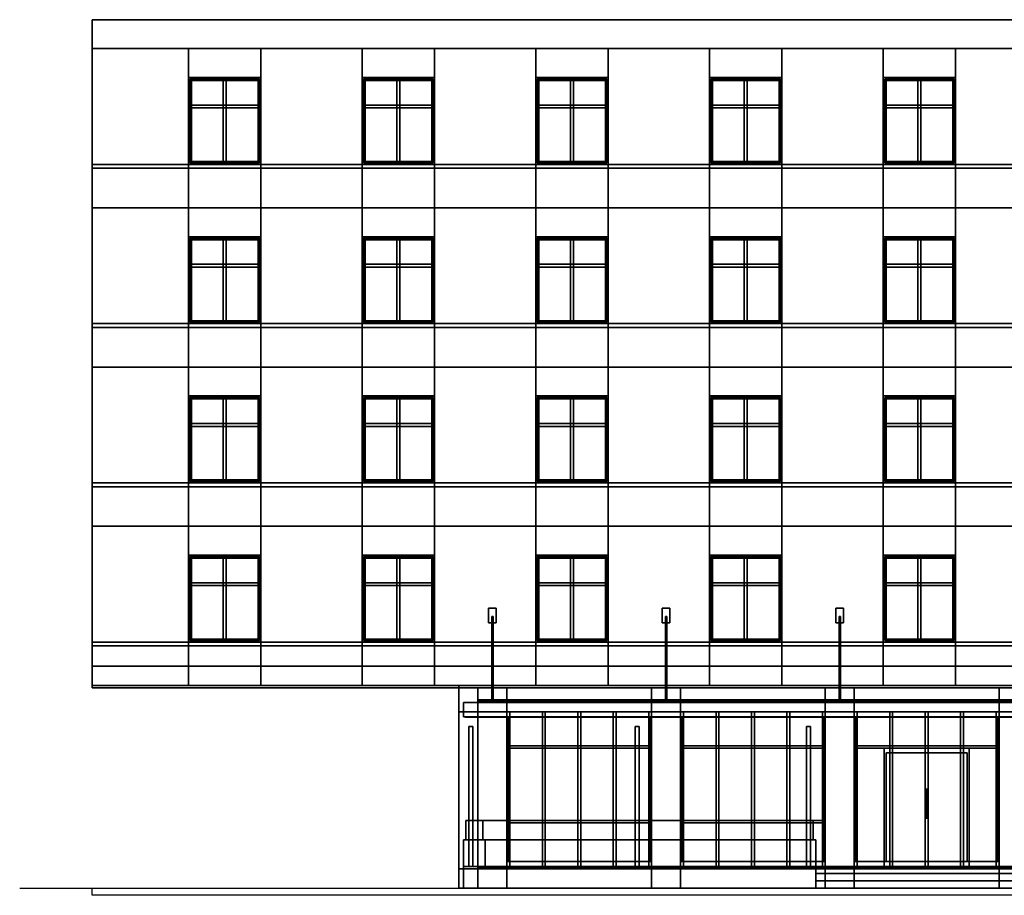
# Model space of a CAD drawing. Header units: metres. Extents: x -3.5 to 36.4, y -0.1 to 18.
# Tile 1 of 2: x -3.5 to 16.9, y -0.1 to 18. Entities that reach past the tile are written whole.
import ezdxf

# ---------------------------------------------------------------- set-up
doc = ezdxf.new("R2010")
doc.units = ezdxf.units.M
for name, color, linetype in [('BRICK', 8, 'Continuous'), ('CEILING', 8, 'Continuous'), ('DECK', 8, 'Continuous'), ('FRAME', 8, 'Continuous'), ('FRAME_WHITE', 8, 'Continuous'), ('GLASS', 5, 'Continuous'), ('GRANITE', 8, 'Continuous'), ('GROUND', 8, 'Continuous'), ('HEDGE', 8, 'Continuous'), ('INTERIOR_FLOOR', 8, 'Continuous'), ('PAVERS', 8, 'Continuous'), ('PLANTER', 8, 'Continuous'), ('PLASTER_OLD', 8, 'Continuous'), ('PLASTER_TRIM', 8, 'Continuous'), ('SIGN', 8, 'Continuous'), ('STEEL', 8, 'Continuous')]:
    doc.layers.add(name, color=color, linetype=linetype)

msp = doc.modelspace()

# ---------------------------------------------------------------- linework, layer by layer
at = {"layer": 'BRICK'}
for points in [[(25, 3.65), (5.6, 3.65), (5.6, 4.15), (25, 4.15)], [(5.6, 3.65), (25, 3.65), (25, 4.15), (5.6, 4.15)], [(6.6, 0), (6, 0), (6, 4.15), (6.6, 4.15)], [(6, 0), (6.6, 0), (6.6, 4.15), (6, 4.15)], [(10.2, 0), (9.6, 0), (9.6, 4.15), (10.2, 4.15)], [(9.6, 0), (10.2, 0), (10.2, 4.15), (9.6, 4.15)], [(13.8, 0), (13.2, 0), (13.2, 4.15), (13.8, 4.15)], [(13.2, 0), (13.8, 0), (13.8, 4.15), (13.2, 4.15)], [(17.4, 0), (16.8, 0), (16.8, 4.15), (17.4, 4.15)], [(16.8, 0), (17.4, 0), (17.4, 4.15), (16.8, 4.15)]]:
    msp.add_lwpolyline(points, close=True, dxfattribs=at)
at = {"layer": 'CEILING'}
msp.add_lwpolyline([(6, 3.88), (24.6, 3.88), (24.6, 3.9), (6, 3.9)], close=True, dxfattribs=at)
at = {"layer": 'DECK'}
for points in [[(13, 0), (5.7, 0), (5.7, 0.45), (13, 0.45)], [(5.7, 0), (13, 0), (13, 0.45), (5.7, 0.45)]]:
    msp.add_lwpolyline(points, close=True, dxfattribs=at)
at = {"layer": 'FRAME'}
for points in [[(9.6, 3.55), (6.6, 3.55), (6.6, 3.65), (9.6, 3.65)], [(6.66, 0.45), (6.6, 0.45), (6.6, 3.65), (6.66, 3.65)], [(6.6, 3.55), (9.6, 3.55), (9.6, 3.65), (6.6, 3.65)], [(6.6, 0.45), (6.66, 0.45), (6.66, 3.65), (6.6, 3.65)], [(7.395, 0.45), (7.335, 0.45), (7.335, 3.65), (7.395, 3.65)], [(7.335, 0.45), (7.395, 0.45), (7.395, 3.65), (7.335, 3.65)], [(8.13, 0.45), (8.07, 0.45), (8.07, 3.65), (8.13, 3.65)], [(8.07, 0.45), (8.13, 0.45), (8.13, 3.65), (8.07, 3.65)], [(8.865, 0.45), (8.805, 0.45), (8.805, 3.65), (8.865, 3.65)], [(8.805, 0.45), (8.865, 0.45), (8.865, 3.65), (8.805, 3.65)], [(9.6, 0.45), (9.54, 0.45), (9.54, 3.65), (9.6, 3.65)], [(9.54, 0.45), (9.6, 0.45), (9.6, 3.65), (9.54, 3.65)], [(13.2, 3.55), (10.2, 3.55), (10.2, 3.65), (13.2, 3.65)], [(10.26, 0.45), (10.2, 0.45), (10.2, 3.65), (10.26, 3.65)], [(10.2, 3.55), (13.2, 3.55), (13.2, 3.65), (10.2, 3.65)], [(10.2, 0.45), (10.26, 0.45), (10.26, 3.65), (10.2, 3.65)], [(10.995, 0.45), (10.935, 0.45), (10.935, 3.65), (10.995, 3.65)], [(10.935, 0.45), (10.995, 0.45), (10.995, 3.65), (10.935, 3.65)], [(11.73, 0.45), (11.67, 0.45), (11.67, 3.65), (11.73, 3.65)], [(11.67, 0.45), (11.73, 0.45), (11.73, 3.65), (11.67, 3.65)], [(12.465, 0.45), (12.405, 0.45), (12.405, 3.65), (12.465, 3.65)], [(12.405, 0.45), (12.465, 0.45), (12.465, 3.65), (12.405, 3.65)], [(13.2, 0.45), (13.14, 0.45), (13.14, 3.65), (13.2, 3.65)], [(13.14, 0.45), (13.2, 0.45), (13.2, 3.65), (13.14, 3.65)], [(16.8, 3.55), (13.8, 3.55), (13.8, 3.65), (16.8, 3.65)], [(13.86, 0.45), (13.8, 0.45), (13.8, 3.65), (13.86, 3.65)], [(13.8, 3.55), (16.8, 3.55), (16.8, 3.65), (13.8, 3.65)], [(13.8, 0.45), (13.86, 0.45), (13.86, 3.65), (13.8, 3.65)], [(14.595, 0.45), (14.535, 0.45), (14.535, 3.65), (14.595, 3.65)], [(14.535, 0.45), (14.595, 0.45), (14.595, 3.65), (14.535, 3.65)], [(15.33, 0.45), (15.27, 0.45), (15.27, 3.65), (15.33, 3.65)], [(15.27, 0.45), (15.33, 0.45), (15.33, 3.65), (15.27, 3.65)], [(16.065, 0.45), (16.005, 0.45), (16.005, 3.65), (16.065, 3.65)], [(16.005, 0.45), (16.065, 0.45), (16.065, 3.65), (16.005, 3.65)], [(16.8, 0.45), (16.74, 0.45), (16.74, 3.65), (16.8, 3.65)], [(16.74, 0.45), (16.8, 0.45), (16.8, 3.65), (16.74, 3.65)], [(9.6, 2.9), (6.6, 2.9), (6.6, 2.95), (9.6, 2.95)], [(6.6, 2.9), (9.6, 2.9), (9.6, 2.95), (6.6, 2.95)], [(13.2, 2.9), (10.2, 2.9), (10.2, 2.95), (13.2, 2.95)], [(10.2, 2.9), (13.2, 2.9), (13.2, 2.95), (10.2, 2.95)], [(16.8, 2.9), (13.8, 2.9), (13.8, 2.95), (16.8, 2.95)], [(16.8, 2.9), (13.8, 2.9), (13.8, 2.95), (16.8, 2.95)], [(13.8, 2.9), (16.8, 2.9), (16.8, 2.95), (13.8, 2.95)], [(13.8, 2.9), (16.8, 2.9), (16.8, 2.95), (13.8, 2.95)], [(16.18, 0.45), (14.42, 0.45), (14.42, 2.9), (16.18, 2.9)], [(14.42, 0.45), (16.18, 0.45), (16.18, 2.9), (14.42, 2.9)], [(9.6, 1.35), (6.6, 1.35), (6.6, 1.4), (9.6, 1.4)], [(6.6, 1.35), (9.6, 1.35), (9.6, 1.4), (6.6, 1.4)], [(13.2, 1.35), (10.2, 1.35), (10.2, 1.4), (13.2, 1.4)], [(10.2, 1.35), (13.2, 1.35), (13.2, 1.4), (10.2, 1.4)], [(9.6, 0.45), (6.6, 0.45), (6.6, 0.55), (9.6, 0.55)], [(6.6, 0.45), (9.6, 0.45), (9.6, 0.55), (6.6, 0.55)], [(13.2, 0.45), (10.2, 0.45), (10.2, 0.55), (13.2, 0.55)], [(10.2, 0.45), (13.2, 0.45), (13.2, 0.55), (10.2, 0.55)], [(16.8, 0.45), (13.8, 0.45), (13.8, 0.55), (16.8, 0.55)], [(13.8, 0.45), (16.8, 0.45), (16.8, 0.55), (13.8, 0.55)]]:
    msp.add_lwpolyline(points, close=True, dxfattribs=at)
at = {"layer": 'FRAME_WHITE'}
for points in [[(1.5, 16.74), (0, 16.74), (0, 16.8), (1.5, 16.8)], [(0.06, 15), (0, 15), (0, 16.8), (0.06, 16.8)], [(0, 16.74), (1.5, 16.74), (1.5, 16.8), (0, 16.8)], [(0, 15), (0.06, 15), (0.06, 16.8), (0, 16.8)], [(0.78, 15), (0.72, 15), (0.72, 16.8), (0.78, 16.8)], [(0.72, 15), (0.78, 15), (0.78, 16.8), (0.72, 16.8)], [(1.5, 15), (1.44, 15), (1.44, 16.8), (1.5, 16.8)], [(1.44, 15), (1.5, 15), (1.5, 16.8), (1.44, 16.8)], [(5.1, 16.74), (3.6, 16.74), (3.6, 16.8), (5.1, 16.8)], [(3.66, 15), (3.6, 15), (3.6, 16.8), (3.66, 16.8)], [(3.6, 16.74), (5.1, 16.74), (5.1, 16.8), (3.6, 16.8)], [(3.6, 15), (3.66, 15), (3.66, 16.8), (3.6, 16.8)], [(4.38, 15), (4.32, 15), (4.32, 16.8), (4.38, 16.8)], [(4.32, 15), (4.38, 15), (4.38, 16.8), (4.32, 16.8)], [(5.1, 15), (5.04, 15), (5.04, 16.8), (5.1, 16.8)], [(5.04, 15), (5.1, 15), (5.1, 16.8), (5.04, 16.8)], [(8.7, 16.74), (7.2, 16.74), (7.2, 16.8), (8.7, 16.8)], [(7.26, 15), (7.2, 15), (7.2, 16.8), (7.26, 16.8)], [(7.2, 16.74), (8.7, 16.74), (8.7, 16.8), (7.2, 16.8)], [(7.2, 15), (7.26, 15), (7.26, 16.8), (7.2, 16.8)], [(7.98, 15), (7.92, 15), (7.92, 16.8), (7.98, 16.8)], [(7.92, 15), (7.98, 15), (7.98, 16.8), (7.92, 16.8)], [(8.7, 15), (8.64, 15), (8.64, 16.8), (8.7, 16.8)], [(8.64, 15), (8.7, 15), (8.7, 16.8), (8.64, 16.8)], [(12.3, 16.74), (10.8, 16.74), (10.8, 16.8), (12.3, 16.8)], [(10.86, 15), (10.8, 15), (10.8, 16.8), (10.86, 16.8)], [(10.8, 16.74), (12.3, 16.74), (12.3, 16.8), (10.8, 16.8)], [(10.8, 15), (10.86, 15), (10.86, 16.8), (10.8, 16.8)], [(11.58, 15), (11.52, 15), (11.52, 16.8), (11.58, 16.8)], [(11.52, 15), (11.58, 15), (11.58, 16.8), (11.52, 16.8)], [(12.3, 15), (12.24, 15), (12.24, 16.8), (12.3, 16.8)], [(12.24, 15), (12.3, 15), (12.3, 16.8), (12.24, 16.8)], [(15.9, 16.74), (14.4, 16.74), (14.4, 16.8), (15.9, 16.8)], [(14.46, 15), (14.4, 15), (14.4, 16.8), (14.46, 16.8)], [(14.4, 16.74), (15.9, 16.74), (15.9, 16.8), (14.4, 16.8)], [(14.4, 15), (14.46, 15), (14.46, 16.8), (14.4, 16.8)], [(15.18, 15), (15.12, 15), (15.12, 16.8), (15.18, 16.8)], [(15.12, 15), (15.18, 15), (15.18, 16.8), (15.12, 16.8)], [(15.9, 15), (15.84, 15), (15.84, 16.8), (15.9, 16.8)], [(15.84, 15), (15.9, 15), (15.9, 16.8), (15.84, 16.8)], [(1.5, 16.17), (0, 16.17), (0, 16.23), (1.5, 16.23)], [(0, 16.17), (1.5, 16.17), (1.5, 16.23), (0, 16.23)], [(5.1, 16.17), (3.6, 16.17), (3.6, 16.23), (5.1, 16.23)], [(3.6, 16.17), (5.1, 16.17), (5.1, 16.23), (3.6, 16.23)], [(8.7, 16.17), (7.2, 16.17), (7.2, 16.23), (8.7, 16.23)], [(7.2, 16.17), (8.7, 16.17), (8.7, 16.23), (7.2, 16.23)], [(12.3, 16.17), (10.8, 16.17), (10.8, 16.23), (12.3, 16.23)], [(10.8, 16.17), (12.3, 16.17), (12.3, 16.23), (10.8, 16.23)], [(15.9, 16.17), (14.4, 16.17), (14.4, 16.23), (15.9, 16.23)], [(14.4, 16.17), (15.9, 16.17), (15.9, 16.23), (14.4, 16.23)], [(1.5, 15), (0, 15), (0, 15.06), (1.5, 15.06)], [(0, 15), (1.5, 15), (1.5, 15.06), (0, 15.06)], [(5.1, 15), (3.6, 15), (3.6, 15.06), (5.1, 15.06)], [(3.6, 15), (5.1, 15), (5.1, 15.06), (3.6, 15.06)], [(8.7, 15), (7.2, 15), (7.2, 15.06), (8.7, 15.06)], [(7.2, 15), (8.7, 15), (8.7, 15.06), (7.2, 15.06)], [(12.3, 15), (10.8, 15), (10.8, 15.06), (12.3, 15.06)], [(10.8, 15), (12.3, 15), (12.3, 15.06), (10.8, 15.06)], [(15.9, 15), (14.4, 15), (14.4, 15.06), (15.9, 15.06)], [(14.4, 15), (15.9, 15), (15.9, 15.06), (14.4, 15.06)], [(1.5, 13.44), (0, 13.44), (0, 13.5), (1.5, 13.5)], [(0.06, 11.7), (0, 11.7), (0, 13.5), (0.06, 13.5)], [(0, 13.44), (1.5, 13.44), (1.5, 13.5), (0, 13.5)], [(0, 11.7), (0.06, 11.7), (0.06, 13.5), (0, 13.5)], [(0.78, 11.7), (0.72, 11.7), (0.72, 13.5), (0.78, 13.5)], [(0.72, 11.7), (0.78, 11.7), (0.78, 13.5), (0.72, 13.5)], [(1.5, 11.7), (1.44, 11.7), (1.44, 13.5), (1.5, 13.5)], [(1.44, 11.7), (1.5, 11.7), (1.5, 13.5), (1.44, 13.5)], [(5.1, 13.44), (3.6, 13.44), (3.6, 13.5), (5.1, 13.5)], [(3.66, 11.7), (3.6, 11.7), (3.6, 13.5), (3.66, 13.5)], [(3.6, 13.44), (5.1, 13.44), (5.1, 13.5), (3.6, 13.5)], [(3.6, 11.7), (3.66, 11.7), (3.66, 13.5), (3.6, 13.5)], [(4.38, 11.7), (4.32, 11.7), (4.32, 13.5), (4.38, 13.5)], [(4.32, 11.7), (4.38, 11.7), (4.38, 13.5), (4.32, 13.5)], [(5.1, 11.7), (5.04, 11.7), (5.04, 13.5), (5.1, 13.5)], [(5.04, 11.7), (5.1, 11.7), (5.1, 13.5), (5.04, 13.5)], [(8.7, 13.44), (7.2, 13.44), (7.2, 13.5), (8.7, 13.5)], [(7.26, 11.7), (7.2, 11.7), (7.2, 13.5), (7.26, 13.5)], [(7.2, 13.44), (8.7, 13.44), (8.7, 13.5), (7.2, 13.5)], [(7.2, 11.7), (7.26, 11.7), (7.26, 13.5), (7.2, 13.5)], [(7.98, 11.7), (7.92, 11.7), (7.92, 13.5), (7.98, 13.5)], [(7.92, 11.7), (7.98, 11.7), (7.98, 13.5), (7.92, 13.5)], [(8.7, 11.7), (8.64, 11.7), (8.64, 13.5), (8.7, 13.5)], [(8.64, 11.7), (8.7, 11.7), (8.7, 13.5), (8.64, 13.5)], [(12.3, 13.44), (10.8, 13.44), (10.8, 13.5), (12.3, 13.5)], [(10.86, 11.7), (10.8, 11.7), (10.8, 13.5), (10.86, 13.5)], [(10.8, 13.44), (12.3, 13.44), (12.3, 13.5), (10.8, 13.5)], [(10.8, 11.7), (10.86, 11.7), (10.86, 13.5), (10.8, 13.5)], [(11.58, 11.7), (11.52, 11.7), (11.52, 13.5), (11.58, 13.5)], [(11.52, 11.7), (11.58, 11.7), (11.58, 13.5), (11.52, 13.5)], [(12.3, 11.7), (12.24, 11.7), (12.24, 13.5), (12.3, 13.5)], [(12.24, 11.7), (12.3, 11.7), (12.3, 13.5), (12.24, 13.5)], [(15.9, 13.44), (14.4, 13.44), (14.4, 13.5), (15.9, 13.5)], [(14.46, 11.7), (14.4, 11.7), (14.4, 13.5), (14.46, 13.5)], [(14.4, 13.44), (15.9, 13.44), (15.9, 13.5), (14.4, 13.5)], [(14.4, 11.7), (14.46, 11.7), (14.46, 13.5), (14.4, 13.5)], [(15.18, 11.7), (15.12, 11.7), (15.12, 13.5), (15.18, 13.5)], [(15.12, 11.7), (15.18, 11.7), (15.18, 13.5), (15.12, 13.5)], [(15.9, 11.7), (15.84, 11.7), (15.84, 13.5), (15.9, 13.5)], [(15.84, 11.7), (15.9, 11.7), (15.9, 13.5), (15.84, 13.5)], [(1.5, 12.87), (0, 12.87), (0, 12.93), (1.5, 12.93)], [(0, 12.87), (1.5, 12.87), (1.5, 12.93), (0, 12.93)], [(5.1, 12.87), (3.6, 12.87), (3.6, 12.93), (5.1, 12.93)], [(3.6, 12.87), (5.1, 12.87), (5.1, 12.93), (3.6, 12.93)], [(8.7, 12.87), (7.2, 12.87), (7.2, 12.93), (8.7, 12.93)], [(7.2, 12.87), (8.7, 12.87), (8.7, 12.93), (7.2, 12.93)], [(12.3, 12.87), (10.8, 12.87), (10.8, 12.93), (12.3, 12.93)], [(10.8, 12.87), (12.3, 12.87), (12.3, 12.93), (10.8, 12.93)], [(15.9, 12.87), (14.4, 12.87), (14.4, 12.93), (15.9, 12.93)], [(14.4, 12.87), (15.9, 12.87), (15.9, 12.93), (14.4, 12.93)], [(1.5, 11.7), (0, 11.7), (0, 11.76), (1.5, 11.76)], [(0, 11.7), (1.5, 11.7), (1.5, 11.76), (0, 11.76)], [(5.1, 11.7), (3.6, 11.7), (3.6, 11.76), (5.1, 11.76)], [(3.6, 11.7), (5.1, 11.7), (5.1, 11.76), (3.6, 11.76)], [(8.7, 11.7), (7.2, 11.7), (7.2, 11.76), (8.7, 11.76)], [(7.2, 11.7), (8.7, 11.7), (8.7, 11.76), (7.2, 11.76)], [(12.3, 11.7), (10.8, 11.7), (10.8, 11.76), (12.3, 11.76)], [(10.8, 11.7), (12.3, 11.7), (12.3, 11.76), (10.8, 11.76)], [(15.9, 11.7), (14.4, 11.7), (14.4, 11.76), (15.9, 11.76)], [(14.4, 11.7), (15.9, 11.7), (15.9, 11.76), (14.4, 11.76)], [(1.5, 10.14), (0, 10.14), (0, 10.2), (1.5, 10.2)], [(0.06, 8.4), (0, 8.4), (0, 10.2), (0.06, 10.2)], [(0, 10.14), (1.5, 10.14), (1.5, 10.2), (0, 10.2)], [(0, 8.4), (0.06, 8.4), (0.06, 10.2), (0, 10.2)], [(0.78, 8.4), (0.72, 8.4), (0.72, 10.2), (0.78, 10.2)], [(0.72, 8.4), (0.78, 8.4), (0.78, 10.2), (0.72, 10.2)], [(1.5, 8.4), (1.44, 8.4), (1.44, 10.2), (1.5, 10.2)], [(1.44, 8.4), (1.5, 8.4), (1.5, 10.2), (1.44, 10.2)], [(5.1, 10.14), (3.6, 10.14), (3.6, 10.2), (5.1, 10.2)], [(3.66, 8.4), (3.6, 8.4), (3.6, 10.2), (3.66, 10.2)], [(3.6, 10.14), (5.1, 10.14), (5.1, 10.2), (3.6, 10.2)], [(3.6, 8.4), (3.66, 8.4), (3.66, 10.2), (3.6, 10.2)], [(4.38, 8.4), (4.32, 8.4), (4.32, 10.2), (4.38, 10.2)], [(4.32, 8.4), (4.38, 8.4), (4.38, 10.2), (4.32, 10.2)], [(5.1, 8.4), (5.04, 8.4), (5.04, 10.2), (5.1, 10.2)], [(5.04, 8.4), (5.1, 8.4), (5.1, 10.2), (5.04, 10.2)], [(8.7, 10.14), (7.2, 10.14), (7.2, 10.2), (8.7, 10.2)], [(7.26, 8.4), (7.2, 8.4), (7.2, 10.2), (7.26, 10.2)], [(7.2, 10.14), (8.7, 10.14), (8.7, 10.2), (7.2, 10.2)], [(7.2, 8.4), (7.26, 8.4), (7.26, 10.2), (7.2, 10.2)], [(7.98, 8.4), (7.92, 8.4), (7.92, 10.2), (7.98, 10.2)], [(7.92, 8.4), (7.98, 8.4), (7.98, 10.2), (7.92, 10.2)], [(8.7, 8.4), (8.64, 8.4), (8.64, 10.2), (8.7, 10.2)], [(8.64, 8.4), (8.7, 8.4), (8.7, 10.2), (8.64, 10.2)], [(12.3, 10.14), (10.8, 10.14), (10.8, 10.2), (12.3, 10.2)], [(10.86, 8.4), (10.8, 8.4), (10.8, 10.2), (10.86, 10.2)], [(10.8, 10.14), (12.3, 10.14), (12.3, 10.2), (10.8, 10.2)], [(10.8, 8.4), (10.86, 8.4), (10.86, 10.2), (10.8, 10.2)], [(11.58, 8.4), (11.52, 8.4), (11.52, 10.2), (11.58, 10.2)], [(11.52, 8.4), (11.58, 8.4), (11.58, 10.2), (11.52, 10.2)], [(12.3, 8.4), (12.24, 8.4), (12.24, 10.2), (12.3, 10.2)], [(12.24, 8.4), (12.3, 8.4), (12.3, 10.2), (12.24, 10.2)], [(15.9, 10.14), (14.4, 10.14), (14.4, 10.2), (15.9, 10.2)], [(14.46, 8.4), (14.4, 8.4), (14.4, 10.2), (14.46, 10.2)], [(14.4, 10.14), (15.9, 10.14), (15.9, 10.2), (14.4, 10.2)], [(14.4, 8.4), (14.46, 8.4), (14.46, 10.2), (14.4, 10.2)], [(15.18, 8.4), (15.12, 8.4), (15.12, 10.2), (15.18, 10.2)], [(15.12, 8.4), (15.18, 8.4), (15.18, 10.2), (15.12, 10.2)], [(15.9, 8.4), (15.84, 8.4), (15.84, 10.2), (15.9, 10.2)], [(15.84, 8.4), (15.9, 8.4), (15.9, 10.2), (15.84, 10.2)], [(1.5, 9.57), (0, 9.57), (0, 9.63), (1.5, 9.63)], [(0, 9.57), (1.5, 9.57), (1.5, 9.63), (0, 9.63)], [(5.1, 9.57), (3.6, 9.57), (3.6, 9.63), (5.1, 9.63)], [(3.6, 9.57), (5.1, 9.57), (5.1, 9.63), (3.6, 9.63)], [(8.7, 9.57), (7.2, 9.57), (7.2, 9.63), (8.7, 9.63)], [(7.2, 9.57), (8.7, 9.57), (8.7, 9.63), (7.2, 9.63)], [(12.3, 9.57), (10.8, 9.57), (10.8, 9.63), (12.3, 9.63)], [(10.8, 9.57), (12.3, 9.57), (12.3, 9.63), (10.8, 9.63)], [(15.9, 9.57), (14.4, 9.57), (14.4, 9.63), (15.9, 9.63)], [(14.4, 9.57), (15.9, 9.57), (15.9, 9.63), (14.4, 9.63)], [(1.5, 8.4), (0, 8.4), (0, 8.46), (1.5, 8.46)], [(0, 8.4), (1.5, 8.4), (1.5, 8.46), (0, 8.46)], [(5.1, 8.4), (3.6, 8.4), (3.6, 8.46), (5.1, 8.46)], [(3.6, 8.4), (5.1, 8.4), (5.1, 8.46), (3.6, 8.46)], [(8.7, 8.4), (7.2, 8.4), (7.2, 8.46), (8.7, 8.46)], [(7.2, 8.4), (8.7, 8.4), (8.7, 8.46), (7.2, 8.46)], [(12.3, 8.4), (10.8, 8.4), (10.8, 8.46), (12.3, 8.46)], [(10.8, 8.4), (12.3, 8.4), (12.3, 8.46), (10.8, 8.46)], [(15.9, 8.4), (14.4, 8.4), (14.4, 8.46), (15.9, 8.46)], [(14.4, 8.4), (15.9, 8.4), (15.9, 8.46), (14.4, 8.46)], [(1.5, 6.84), (0, 6.84), (0, 6.9), (1.5, 6.9)], [(0.06, 5.1), (0, 5.1), (0, 6.9), (0.06, 6.9)], [(0, 6.84), (1.5, 6.84), (1.5, 6.9), (0, 6.9)], [(0, 5.1), (0.06, 5.1), (0.06, 6.9), (0, 6.9)], [(0.78, 5.1), (0.72, 5.1), (0.72, 6.9), (0.78, 6.9)], [(0.72, 5.1), (0.78, 5.1), (0.78, 6.9), (0.72, 6.9)], [(1.5, 5.1), (1.44, 5.1), (1.44, 6.9), (1.5, 6.9)], [(1.44, 5.1), (1.5, 5.1), (1.5, 6.9), (1.44, 6.9)], [(5.1, 6.84), (3.6, 6.84), (3.6, 6.9), (5.1, 6.9)], [(3.66, 5.1), (3.6, 5.1), (3.6, 6.9), (3.66, 6.9)], [(3.6, 6.84), (5.1, 6.84), (5.1, 6.9), (3.6, 6.9)], [(3.6, 5.1), (3.66, 5.1), (3.66, 6.9), (3.6, 6.9)], [(4.38, 5.1), (4.32, 5.1), (4.32, 6.9), (4.38, 6.9)], [(4.32, 5.1), (4.38, 5.1), (4.38, 6.9), (4.32, 6.9)], [(5.1, 5.1), (5.04, 5.1), (5.04, 6.9), (5.1, 6.9)], [(5.04, 5.1), (5.1, 5.1), (5.1, 6.9), (5.04, 6.9)], [(8.7, 6.84), (7.2, 6.84), (7.2, 6.9), (8.7, 6.9)], [(7.26, 5.1), (7.2, 5.1), (7.2, 6.9), (7.26, 6.9)], [(7.2, 6.84), (8.7, 6.84), (8.7, 6.9), (7.2, 6.9)], [(7.2, 5.1), (7.26, 5.1), (7.26, 6.9), (7.2, 6.9)], [(7.98, 5.1), (7.92, 5.1), (7.92, 6.9), (7.98, 6.9)], [(7.92, 5.1), (7.98, 5.1), (7.98, 6.9), (7.92, 6.9)], [(8.7, 5.1), (8.64, 5.1), (8.64, 6.9), (8.7, 6.9)], [(8.64, 5.1), (8.7, 5.1), (8.7, 6.9), (8.64, 6.9)], [(12.3, 6.84), (10.8, 6.84), (10.8, 6.9), (12.3, 6.9)], [(10.86, 5.1), (10.8, 5.1), (10.8, 6.9), (10.86, 6.9)], [(10.8, 6.84), (12.3, 6.84), (12.3, 6.9), (10.8, 6.9)], [(10.8, 5.1), (10.86, 5.1), (10.86, 6.9), (10.8, 6.9)], [(11.58, 5.1), (11.52, 5.1), (11.52, 6.9), (11.58, 6.9)], [(11.52, 5.1), (11.58, 5.1), (11.58, 6.9), (11.52, 6.9)], [(12.3, 5.1), (12.24, 5.1), (12.24, 6.9), (12.3, 6.9)], [(12.24, 5.1), (12.3, 5.1), (12.3, 6.9), (12.24, 6.9)], [(15.9, 6.84), (14.4, 6.84), (14.4, 6.9), (15.9, 6.9)], [(14.46, 5.1), (14.4, 5.1), (14.4, 6.9), (14.46, 6.9)], [(14.4, 6.84), (15.9, 6.84), (15.9, 6.9), (14.4, 6.9)], [(14.4, 5.1), (14.46, 5.1), (14.46, 6.9), (14.4, 6.9)], [(15.18, 5.1), (15.12, 5.1), (15.12, 6.9), (15.18, 6.9)], [(15.12, 5.1), (15.18, 5.1), (15.18, 6.9), (15.12, 6.9)], [(15.9, 5.1), (15.84, 5.1), (15.84, 6.9), (15.9, 6.9)], [(15.84, 5.1), (15.9, 5.1), (15.9, 6.9), (15.84, 6.9)], [(1.5, 6.27), (0, 6.27), (0, 6.33), (1.5, 6.33)], [(0, 6.27), (1.5, 6.27), (1.5, 6.33), (0, 6.33)], [(5.1, 6.27), (3.6, 6.27), (3.6, 6.33), (5.1, 6.33)], [(3.6, 6.27), (5.1, 6.27), (5.1, 6.33), (3.6, 6.33)], [(8.7, 6.27), (7.2, 6.27), (7.2, 6.33), (8.7, 6.33)], [(7.2, 6.27), (8.7, 6.27), (8.7, 6.33), (7.2, 6.33)], [(12.3, 6.27), (10.8, 6.27), (10.8, 6.33), (12.3, 6.33)], [(10.8, 6.27), (12.3, 6.27), (12.3, 6.33), (10.8, 6.33)], [(15.9, 6.27), (14.4, 6.27), (14.4, 6.33), (15.9, 6.33)], [(14.4, 6.27), (15.9, 6.27), (15.9, 6.33), (14.4, 6.33)], [(1.5, 5.1), (0, 5.1), (0, 5.16), (1.5, 5.16)], [(0, 5.1), (1.5, 5.1), (1.5, 5.16), (0, 5.16)], [(5.1, 5.1), (3.6, 5.1), (3.6, 5.16), (5.1, 5.16)], [(3.6, 5.1), (5.1, 5.1), (5.1, 5.16), (3.6, 5.16)], [(8.7, 5.1), (7.2, 5.1), (7.2, 5.16), (8.7, 5.16)], [(7.2, 5.1), (8.7, 5.1), (8.7, 5.16), (7.2, 5.16)], [(12.3, 5.1), (10.8, 5.1), (10.8, 5.16), (12.3, 5.16)], [(10.8, 5.1), (12.3, 5.1), (12.3, 5.16), (10.8, 5.16)], [(15.9, 5.1), (14.4, 5.1), (14.4, 5.16), (15.9, 5.16)], [(14.4, 5.1), (15.9, 5.1), (15.9, 5.16), (14.4, 5.16)]]:
    msp.add_lwpolyline(points, close=True, dxfattribs=at)
at = {"layer": 'GLASS'}
for points in [[(1.47, 15.03), (0.03, 15.03), (0.03, 16.77), (1.47, 16.77)], [(0.03, 15.03), (1.47, 15.03), (1.47, 16.77), (0.03, 16.77)], [(5.07, 15.03), (3.63, 15.03), (3.63, 16.77), (5.07, 16.77)], [(3.63, 15.03), (5.07, 15.03), (5.07, 16.77), (3.63, 16.77)], [(8.67, 15.03), (7.23, 15.03), (7.23, 16.77), (8.67, 16.77)], [(7.23, 15.03), (8.67, 15.03), (8.67, 16.77), (7.23, 16.77)], [(12.27, 15.03), (10.83, 15.03), (10.83, 16.77), (12.27, 16.77)], [(10.83, 15.03), (12.27, 15.03), (12.27, 16.77), (10.83, 16.77)], [(15.87, 15.03), (14.43, 15.03), (14.43, 16.77), (15.87, 16.77)], [(14.43, 15.03), (15.87, 15.03), (15.87, 16.77), (14.43, 16.77)], [(1.47, 11.73), (0.03, 11.73), (0.03, 13.47), (1.47, 13.47)], [(0.03, 11.73), (1.47, 11.73), (1.47, 13.47), (0.03, 13.47)], [(5.07, 11.73), (3.63, 11.73), (3.63, 13.47), (5.07, 13.47)], [(3.63, 11.73), (5.07, 11.73), (5.07, 13.47), (3.63, 13.47)], [(8.67, 11.73), (7.23, 11.73), (7.23, 13.47), (8.67, 13.47)], [(7.23, 11.73), (8.67, 11.73), (8.67, 13.47), (7.23, 13.47)], [(12.27, 11.73), (10.83, 11.73), (10.83, 13.47), (12.27, 13.47)], [(10.83, 11.73), (12.27, 11.73), (12.27, 13.47), (10.83, 13.47)], [(15.87, 11.73), (14.43, 11.73), (14.43, 13.47), (15.87, 13.47)], [(14.43, 11.73), (15.87, 11.73), (15.87, 13.47), (14.43, 13.47)], [(1.47, 8.43), (0.03, 8.43), (0.03, 10.17), (1.47, 10.17)], [(0.03, 8.43), (1.47, 8.43), (1.47, 10.17), (0.03, 10.17)], [(5.07, 8.43), (3.63, 8.43), (3.63, 10.17), (5.07, 10.17)], [(3.63, 8.43), (5.07, 8.43), (5.07, 10.17), (3.63, 10.17)], [(8.67, 8.43), (7.23, 8.43), (7.23, 10.17), (8.67, 10.17)], [(7.23, 8.43), (8.67, 8.43), (8.67, 10.17), (7.23, 10.17)], [(12.27, 8.43), (10.83, 8.43), (10.83, 10.17), (12.27, 10.17)], [(10.83, 8.43), (12.27, 8.43), (12.27, 10.17), (10.83, 10.17)], [(15.87, 8.43), (14.43, 8.43), (14.43, 10.17), (15.87, 10.17)], [(14.43, 8.43), (15.87, 8.43), (15.87, 10.17), (14.43, 10.17)], [(1.47, 5.13), (0.03, 5.13), (0.03, 6.87), (1.47, 6.87)], [(0.03, 5.13), (1.47, 5.13), (1.47, 6.87), (0.03, 6.87)], [(5.07, 5.13), (3.63, 5.13), (3.63, 6.87), (5.07, 6.87)], [(3.63, 5.13), (5.07, 5.13), (5.07, 6.87), (3.63, 6.87)], [(8.67, 5.13), (7.23, 5.13), (7.23, 6.87), (8.67, 6.87)], [(7.23, 5.13), (8.67, 5.13), (8.67, 6.87), (7.23, 6.87)], [(12.27, 5.13), (10.83, 5.13), (10.83, 6.87), (12.27, 6.87)], [(10.83, 5.13), (12.27, 5.13), (12.27, 6.87), (10.83, 6.87)], [(15.87, 5.13), (14.43, 5.13), (14.43, 6.87), (15.87, 6.87)], [(14.43, 5.13), (15.87, 5.13), (15.87, 6.87), (14.43, 6.87)], [(9.57, 0.55), (6.63, 0.55), (6.63, 3.55), (9.57, 3.55)], [(6.63, 0.55), (9.57, 0.55), (9.57, 3.55), (6.63, 3.55)], [(13.17, 0.55), (10.23, 0.55), (10.23, 3.55), (13.17, 3.55)], [(10.23, 0.55), (13.17, 0.55), (13.17, 3.55), (10.23, 3.55)], [(16.77, 0.55), (13.83, 0.55), (13.83, 3.55), (16.77, 3.55)], [(13.83, 0.55), (16.77, 0.55), (16.77, 3.55), (13.83, 3.55)], [(16.14, 0.55), (14.46, 0.55), (14.46, 2.8), (16.14, 2.8)], [(14.46, 0.55), (16.14, 0.55), (16.14, 2.8), (14.46, 2.8)]]:
    msp.add_lwpolyline(points, close=True, dxfattribs=at)
at = {"layer": 'GRANITE'}
for points in [[(17.6, 0), (13, 0), (13, 0.45), (17.6, 0.45)], [(13, 0), (17.6, 0), (17.6, 0.45), (13, 0.45)], [(17.6, 0), (13, 0), (13, 0.45), (17.6, 0.45)], [(13, 0), (17.6, 0), (17.6, 0.45), (13, 0.45)], [(25, 0), (5.6, 0), (5.6, 0.4), (25, 0.4)], [(5.6, 0), (25, 0), (25, 0.4), (5.6, 0.4)], [(17.6, 0), (13, 0), (13, 0.3), (17.6, 0.3)], [(13, 0), (17.6, 0), (17.6, 0.3), (13, 0.3)], [(17.6, 0), (13, 0), (13, 0.15), (17.6, 0.15)], [(13, 0), (17.6, 0), (17.6, 0.15), (13, 0.15)]]:
    msp.add_lwpolyline(points, close=True, dxfattribs=at)
at = {"layer": 'GROUND'}
msp.add_line((-3.5, 0), (33.5, 0), dxfattribs=at)
at = {"layer": 'HEDGE'}
for points in [[(6.1, 1), (5.75, 1), (5.75, 1.4), (6.1, 1.4)], [(12.95, 1), (5.75, 1), (5.75, 1.4), (12.95, 1.4)], [(5.75, 1), (12.95, 1), (12.95, 1.4), (5.75, 1.4)], [(5.75, 1), (6.1, 1), (6.1, 1.4), (5.75, 1.4)]]:
    msp.add_lwpolyline(points, close=True, dxfattribs=at)
at = {"layer": 'INTERIOR_FLOOR'}
msp.add_lwpolyline([(6, 0.43), (24.6, 0.43), (24.6, 0.45), (6, 0.45)], close=True, dxfattribs=at)
at = {"layer": 'PAVERS'}
msp.add_lwpolyline([(32, -0.15), (-2, -0.15), (-2, 0), (32, 0)], close=True, dxfattribs=at)
at = {"layer": 'PLANTER'}
for points in [[(6.15, 0.45), (5.7, 0.45), (5.7, 1), (6.15, 1)], [(13, 0.45), (5.7, 0.45), (5.7, 1), (13, 1)], [(5.7, 0.45), (13, 0.45), (13, 1), (5.7, 1)], [(5.7, 0.45), (6.15, 0.45), (6.15, 1), (5.7, 1)]]:
    msp.add_lwpolyline(points, close=True, dxfattribs=at)
at = {"layer": 'PLASTER_OLD'}
for points in [[(0, 14.1), (-2, 14.1), (-2, 17.4), (0, 17.4)], [(-2, 14.1), (0, 14.1), (0, 17.4), (-2, 17.4)], [(1.5, 16.8), (0, 16.8), (0, 17.4), (1.5, 17.4)], [(0, 16.8), (1.5, 16.8), (1.5, 17.4), (0, 17.4)], [(3.6, 14.1), (1.5, 14.1), (1.5, 17.4), (3.6, 17.4)], [(1.5, 14.1), (3.6, 14.1), (3.6, 17.4), (1.5, 17.4)], [(5.1, 16.8), (3.6, 16.8), (3.6, 17.4), (5.1, 17.4)], [(3.6, 16.8), (5.1, 16.8), (5.1, 17.4), (3.6, 17.4)], [(7.2, 14.1), (5.1, 14.1), (5.1, 17.4), (7.2, 17.4)], [(5.1, 14.1), (7.2, 14.1), (7.2, 17.4), (5.1, 17.4)], [(8.7, 16.8), (7.2, 16.8), (7.2, 17.4), (8.7, 17.4)], [(7.2, 16.8), (8.7, 16.8), (8.7, 17.4), (7.2, 17.4)], [(10.8, 14.1), (8.7, 14.1), (8.7, 17.4), (10.8, 17.4)], [(8.7, 14.1), (10.8, 14.1), (10.8, 17.4), (8.7, 17.4)], [(12.3, 16.8), (10.8, 16.8), (10.8, 17.4), (12.3, 17.4)], [(10.8, 16.8), (12.3, 16.8), (12.3, 17.4), (10.8, 17.4)], [(14.4, 14.1), (12.3, 14.1), (12.3, 17.4), (14.4, 17.4)], [(12.3, 14.1), (14.4, 14.1), (14.4, 17.4), (12.3, 17.4)], [(15.9, 16.8), (14.4, 16.8), (14.4, 17.4), (15.9, 17.4)], [(14.4, 16.8), (15.9, 16.8), (15.9, 17.4), (14.4, 17.4)], [(18, 14.1), (15.9, 14.1), (15.9, 17.4), (18, 17.4)], [(15.9, 14.1), (18, 14.1), (18, 17.4), (15.9, 17.4)], [(1.5, 14.1), (0, 14.1), (0, 15), (1.5, 15)], [(0, 14.1), (1.5, 14.1), (1.5, 15), (0, 15)], [(5.1, 14.1), (3.6, 14.1), (3.6, 15), (5.1, 15)], [(3.6, 14.1), (5.1, 14.1), (5.1, 15), (3.6, 15)], [(8.7, 14.1), (7.2, 14.1), (7.2, 15), (8.7, 15)], [(7.2, 14.1), (8.7, 14.1), (8.7, 15), (7.2, 15)], [(12.3, 14.1), (10.8, 14.1), (10.8, 15), (12.3, 15)], [(10.8, 14.1), (12.3, 14.1), (12.3, 15), (10.8, 15)], [(15.9, 14.1), (14.4, 14.1), (14.4, 15), (15.9, 15)], [(14.4, 14.1), (15.9, 14.1), (15.9, 15), (14.4, 15)], [(0, 10.8), (-2, 10.8), (-2, 14.1), (0, 14.1)], [(-2, 10.8), (0, 10.8), (0, 14.1), (-2, 14.1)], [(1.5, 13.5), (0, 13.5), (0, 14.1), (1.5, 14.1)], [(0, 13.5), (1.5, 13.5), (1.5, 14.1), (0, 14.1)], [(3.6, 10.8), (1.5, 10.8), (1.5, 14.1), (3.6, 14.1)], [(1.5, 10.8), (3.6, 10.8), (3.6, 14.1), (1.5, 14.1)], [(5.1, 13.5), (3.6, 13.5), (3.6, 14.1), (5.1, 14.1)], [(3.6, 13.5), (5.1, 13.5), (5.1, 14.1), (3.6, 14.1)], [(7.2, 10.8), (5.1, 10.8), (5.1, 14.1), (7.2, 14.1)], [(5.1, 10.8), (7.2, 10.8), (7.2, 14.1), (5.1, 14.1)], [(8.7, 13.5), (7.2, 13.5), (7.2, 14.1), (8.7, 14.1)], [(7.2, 13.5), (8.7, 13.5), (8.7, 14.1), (7.2, 14.1)], [(10.8, 10.8), (8.7, 10.8), (8.7, 14.1), (10.8, 14.1)], [(8.7, 10.8), (10.8, 10.8), (10.8, 14.1), (8.7, 14.1)], [(12.3, 13.5), (10.8, 13.5), (10.8, 14.1), (12.3, 14.1)], [(10.8, 13.5), (12.3, 13.5), (12.3, 14.1), (10.8, 14.1)], [(14.4, 10.8), (12.3, 10.8), (12.3, 14.1), (14.4, 14.1)], [(12.3, 10.8), (14.4, 10.8), (14.4, 14.1), (12.3, 14.1)], [(15.9, 13.5), (14.4, 13.5), (14.4, 14.1), (15.9, 14.1)], [(14.4, 13.5), (15.9, 13.5), (15.9, 14.1), (14.4, 14.1)], [(18, 10.8), (15.9, 10.8), (15.9, 14.1), (18, 14.1)], [(15.9, 10.8), (18, 10.8), (18, 14.1), (15.9, 14.1)], [(1.5, 10.8), (0, 10.8), (0, 11.7), (1.5, 11.7)], [(0, 10.8), (1.5, 10.8), (1.5, 11.7), (0, 11.7)], [(5.1, 10.8), (3.6, 10.8), (3.6, 11.7), (5.1, 11.7)], [(3.6, 10.8), (5.1, 10.8), (5.1, 11.7), (3.6, 11.7)], [(8.7, 10.8), (7.2, 10.8), (7.2, 11.7), (8.7, 11.7)], [(7.2, 10.8), (8.7, 10.8), (8.7, 11.7), (7.2, 11.7)], [(12.3, 10.8), (10.8, 10.8), (10.8, 11.7), (12.3, 11.7)], [(10.8, 10.8), (12.3, 10.8), (12.3, 11.7), (10.8, 11.7)], [(15.9, 10.8), (14.4, 10.8), (14.4, 11.7), (15.9, 11.7)], [(14.4, 10.8), (15.9, 10.8), (15.9, 11.7), (14.4, 11.7)], [(0, 7.5), (-2, 7.5), (-2, 10.8), (0, 10.8)], [(-2, 7.5), (0, 7.5), (0, 10.8), (-2, 10.8)], [(1.5, 10.2), (0, 10.2), (0, 10.8), (1.5, 10.8)], [(0, 10.2), (1.5, 10.2), (1.5, 10.8), (0, 10.8)], [(3.6, 7.5), (1.5, 7.5), (1.5, 10.8), (3.6, 10.8)], [(1.5, 7.5), (3.6, 7.5), (3.6, 10.8), (1.5, 10.8)], [(5.1, 10.2), (3.6, 10.2), (3.6, 10.8), (5.1, 10.8)], [(3.6, 10.2), (5.1, 10.2), (5.1, 10.8), (3.6, 10.8)], [(7.2, 7.5), (5.1, 7.5), (5.1, 10.8), (7.2, 10.8)], [(5.1, 7.5), (7.2, 7.5), (7.2, 10.8), (5.1, 10.8)], [(8.7, 10.2), (7.2, 10.2), (7.2, 10.8), (8.7, 10.8)], [(7.2, 10.2), (8.7, 10.2), (8.7, 10.8), (7.2, 10.8)], [(10.8, 7.5), (8.7, 7.5), (8.7, 10.8), (10.8, 10.8)], [(8.7, 7.5), (10.8, 7.5), (10.8, 10.8), (8.7, 10.8)], [(12.3, 10.2), (10.8, 10.2), (10.8, 10.8), (12.3, 10.8)], [(10.8, 10.2), (12.3, 10.2), (12.3, 10.8), (10.8, 10.8)], [(14.4, 7.5), (12.3, 7.5), (12.3, 10.8), (14.4, 10.8)], [(12.3, 7.5), (14.4, 7.5), (14.4, 10.8), (12.3, 10.8)], [(15.9, 10.2), (14.4, 10.2), (14.4, 10.8), (15.9, 10.8)], [(14.4, 10.2), (15.9, 10.2), (15.9, 10.8), (14.4, 10.8)], [(18, 7.5), (15.9, 7.5), (15.9, 10.8), (18, 10.8)], [(15.9, 7.5), (18, 7.5), (18, 10.8), (15.9, 10.8)], [(1.5, 7.5), (0, 7.5), (0, 8.4), (1.5, 8.4)], [(0, 7.5), (1.5, 7.5), (1.5, 8.4), (0, 8.4)], [(5.1, 7.5), (3.6, 7.5), (3.6, 8.4), (5.1, 8.4)], [(3.6, 7.5), (5.1, 7.5), (5.1, 8.4), (3.6, 8.4)], [(8.7, 7.5), (7.2, 7.5), (7.2, 8.4), (8.7, 8.4)], [(7.2, 7.5), (8.7, 7.5), (8.7, 8.4), (7.2, 8.4)], [(12.3, 7.5), (10.8, 7.5), (10.8, 8.4), (12.3, 8.4)], [(10.8, 7.5), (12.3, 7.5), (12.3, 8.4), (10.8, 8.4)], [(15.9, 7.5), (14.4, 7.5), (14.4, 8.4), (15.9, 8.4)], [(14.4, 7.5), (15.9, 7.5), (15.9, 8.4), (14.4, 8.4)], [(0, 4.2), (-2, 4.2), (-2, 7.5), (0, 7.5)], [(-2, 4.2), (0, 4.2), (0, 7.5), (-2, 7.5)], [(1.5, 6.9), (0, 6.9), (0, 7.5), (1.5, 7.5)], [(0, 6.9), (1.5, 6.9), (1.5, 7.5), (0, 7.5)], [(3.6, 4.2), (1.5, 4.2), (1.5, 7.5), (3.6, 7.5)], [(1.5, 4.2), (3.6, 4.2), (3.6, 7.5), (1.5, 7.5)], [(5.1, 6.9), (3.6, 6.9), (3.6, 7.5), (5.1, 7.5)], [(3.6, 6.9), (5.1, 6.9), (5.1, 7.5), (3.6, 7.5)], [(7.2, 4.2), (5.1, 4.2), (5.1, 7.5), (7.2, 7.5)], [(5.1, 4.2), (7.2, 4.2), (7.2, 7.5), (5.1, 7.5)], [(8.7, 6.9), (7.2, 6.9), (7.2, 7.5), (8.7, 7.5)], [(7.2, 6.9), (8.7, 6.9), (8.7, 7.5), (7.2, 7.5)], [(10.8, 4.2), (8.7, 4.2), (8.7, 7.5), (10.8, 7.5)], [(8.7, 4.2), (10.8, 4.2), (10.8, 7.5), (8.7, 7.5)], [(12.3, 6.9), (10.8, 6.9), (10.8, 7.5), (12.3, 7.5)], [(10.8, 6.9), (12.3, 6.9), (12.3, 7.5), (10.8, 7.5)], [(14.4, 4.2), (12.3, 4.2), (12.3, 7.5), (14.4, 7.5)], [(12.3, 4.2), (14.4, 4.2), (14.4, 7.5), (12.3, 7.5)], [(15.9, 6.9), (14.4, 6.9), (14.4, 7.5), (15.9, 7.5)], [(14.4, 6.9), (15.9, 6.9), (15.9, 7.5), (14.4, 7.5)], [(18, 4.2), (15.9, 4.2), (15.9, 7.5), (18, 7.5)], [(15.9, 4.2), (18, 4.2), (18, 7.5), (15.9, 7.5)], [(1.5, 4.2), (0, 4.2), (0, 5.1), (1.5, 5.1)], [(0, 4.2), (1.5, 4.2), (1.5, 5.1), (0, 5.1)], [(5.1, 4.2), (3.6, 4.2), (3.6, 5.1), (5.1, 5.1)], [(3.6, 4.2), (5.1, 4.2), (5.1, 5.1), (3.6, 5.1)], [(8.7, 4.2), (7.2, 4.2), (7.2, 5.1), (8.7, 5.1)], [(7.2, 4.2), (8.7, 4.2), (8.7, 5.1), (7.2, 5.1)], [(12.3, 4.2), (10.8, 4.2), (10.8, 5.1), (12.3, 5.1)], [(10.8, 4.2), (12.3, 4.2), (12.3, 5.1), (10.8, 5.1)], [(15.9, 4.2), (14.4, 4.2), (14.4, 5.1), (15.9, 5.1)], [(14.4, 4.2), (15.9, 4.2), (15.9, 5.1), (14.4, 5.1)], [(25, 0), (5.6, 0), (5.6, 4.2), (25, 4.2)], [(5.6, 0), (25, 0), (25, 4.2), (5.6, 4.2)]]:
    msp.add_lwpolyline(points, close=True, dxfattribs=at)
at = {"layer": 'PLASTER_TRIM'}
for points in [[(32, 17.4), (-2, 17.4), (-2, 18), (32, 18)], [(-2, 17.4), (32, 17.4), (32, 18), (-2, 18)], [(32, 14.92), (-2, 14.92), (-2, 15), (32, 15)], [(-2, 14.92), (32, 14.92), (32, 15), (-2, 15)], [(32, 11.62), (-2, 11.62), (-2, 11.7), (32, 11.7)], [(-2, 11.62), (32, 11.62), (32, 11.7), (-2, 11.7)], [(32, 8.32), (-2, 8.32), (-2, 8.4), (32, 8.4)], [(-2, 8.32), (32, 8.32), (32, 8.4), (-2, 8.4)], [(32, 5.02), (-2, 5.02), (-2, 5.1), (32, 5.1)], [(-2, 5.02), (32, 5.02), (32, 5.1), (-2, 5.1)], [(32, 4.15), (-2, 4.15), (-2, 4.6), (32, 4.6)], [(-2, 4.15), (32, 4.15), (32, 4.6), (-2, 4.6)]]:
    msp.add_lwpolyline(points, close=True, dxfattribs=at)
at = {"layer": 'SIGN'}
for points in [[(15.31, 1.45), (15.29, 1.45), (15.29, 2.05), (15.31, 2.05)], [(15.29, 1.45), (15.31, 1.45), (15.31, 2.05), (15.29, 2.05)]]:
    msp.add_lwpolyline(points, close=True, dxfattribs=at)
at = {"layer": 'STEEL'}
for points in [[(6.38, 5.5), (6.22, 5.5), (6.22, 5.8), (6.38, 5.8)], [(6.22, 5.5), (6.38, 5.5), (6.38, 5.8), (6.22, 5.8)], [(9.98, 5.5), (9.82, 5.5), (9.82, 5.8), (9.98, 5.8)], [(9.82, 5.5), (9.98, 5.5), (9.98, 5.8), (9.82, 5.8)], [(13.58, 5.5), (13.42, 5.5), (13.42, 5.8), (13.58, 5.8)], [(13.42, 5.5), (13.58, 5.5), (13.58, 5.8), (13.42, 5.8)], [(6.288, 5.6), (6.288, 5.628), (6.312, 5.628), (6.312, 5.6)], [(6.288, 5.628), (6.288, 3.878), (6.312, 3.878), (6.312, 5.628)], [(6.288, 3.85), (6.288, 5.6), (6.312, 5.6), (6.312, 3.85)], [(9.888, 5.6), (9.888, 5.628), (9.912, 5.628), (9.912, 5.6)], [(9.888, 5.628), (9.888, 3.878), (9.912, 3.878), (9.912, 5.628)], [(9.888, 3.85), (9.888, 5.6), (9.912, 5.6), (9.912, 3.85)], [(13.488, 5.6), (13.488, 5.628), (13.512, 5.628), (13.512, 5.6)], [(13.488, 5.628), (13.488, 3.878), (13.512, 3.878), (13.512, 5.628)], [(13.488, 3.85), (13.488, 5.6), (13.512, 5.6), (13.512, 3.85)], [(6.288, 3.878), (6.288, 3.85), (6.312, 3.85), (6.312, 3.878)], [(9.888, 3.878), (9.888, 3.85), (9.912, 3.85), (9.912, 3.878)], [(13.488, 3.878), (13.488, 3.85), (13.512, 3.85), (13.512, 3.878)], [(24.6, 3.55), (5.7, 3.55), (5.7, 3.85), (24.6, 3.85)], [(5.7, 3.55), (24.6, 3.55), (24.6, 3.85), (5.7, 3.85)], [(24.56, 3.54), (5.74, 3.54), (5.74, 3.55), (24.56, 3.55)], [(5.74, 3.54), (24.56, 3.54), (24.56, 3.55), (5.74, 3.55)], [(5.89, 0.45), (5.81, 0.45), (5.81, 3.35), (5.89, 3.35)], [(5.81, 0.45), (5.89, 0.45), (5.89, 3.35), (5.81, 3.35)], [(9.34, 0.45), (9.26, 0.45), (9.26, 3.35), (9.34, 3.35)], [(9.26, 0.45), (9.34, 0.45), (9.34, 3.35), (9.26, 3.35)], [(12.89, 0.45), (12.81, 0.45), (12.81, 3.35), (12.89, 3.35)], [(12.81, 0.45), (12.89, 0.45), (12.89, 3.35), (12.81, 3.35)], [(13, 0), (5.7, 0), (5.7, 0.45), (13, 0.45)], [(5.7, 0), (13, 0), (13, 0.45), (5.7, 0.45)]]:
    msp.add_lwpolyline(points, close=True, dxfattribs=at)

doc.saveas('drawing.dxf')
